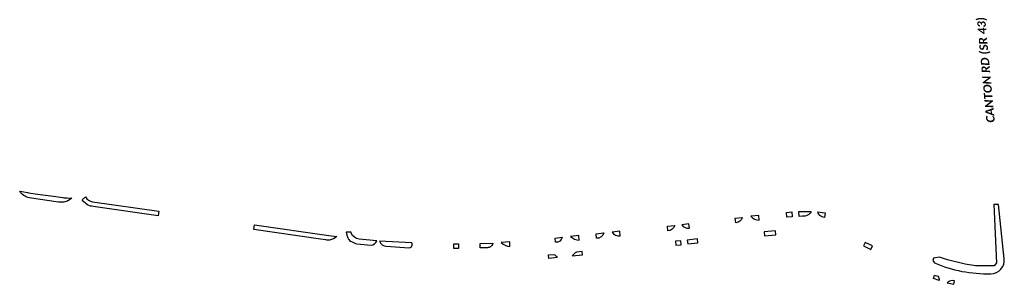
# Model space of a CAD drawing. Header units: feet. Extents: x -155 to 2468915, y -56 to 264354.
import ezdxf

# ---------------------------------------------------------------- set-up
doc = ezdxf.new("R2010")
doc.units = ezdxf.units.FT
doc.header["$MEASUREMENT"] = 0
doc.linetypes.add('constlimit', pattern=[0])
doc.layers.add('RW_P_Const_Limits', color=120, linetype='constlimit')
doc.layers.add('SH_TextM', color=7, linetype='Continuous')
doc.styles.add('Slanted-Normal', font='calibrii.ttf', dxfattribs={"height": 0.14})

msp = doc.modelspace()

# ---------------------------------------------------------------- linework, layer by layer
at = {"layer": 'RW_P_Const_Limits', "ltscale": 0.3}
for points in [[(2464960.2, 263660.5), (2464976.2, 263657.2), (2464979.4, 263656.7), (2465016.5, 263651.5), (2465080.6, 263642.4), (2465118.1, 263637.1), (2465122.3, 263636.5), (2465135.8, 263635.5), (2465154, 263635.4, -0.250961), (2465101.2, 263619.3), (2464982.1, 263636.4, -0.195926), (2464944.1, 263662.4)], [(2466274.6, 263498.2), (2466260.3, 263498.2), (2466263.1, 263485.3, 0.066917), (2466270.3, 263472.3), (2466269, 263471.2, 0.075837), (2466281.6, 263458.8), (2466282.7, 263460.2, 0.105403), (2466304.1, 263450.9), (2466361.3, 263445.3, 0.303048), (2466384.4, 263463), (2466313, 263469.8, -0.281324), (2466281.3, 263493.2), (2466281.3, 263498.2)], [(2466394.9, 263462.1, 0.298622), (2466422.5, 263441.1), (2466515.3, 263435.4, 0.548242), (2466525.7, 263454.4)]]:
    msp.add_lwpolyline(points, format="xyb", close=True, dxfattribs=at)
at = {"layer": 'RW_P_Const_Limits', "ltscale": 0.5, "elevation": 143.9}
msp.add_lwpolyline([(2465196.1, 263628.7), (2465210, 263639.9, 0.217885), (2465237.6, 263619.7), (2465505, 263582), (2465502.5, 263563.9), (2465249.5, 263600.1), (2465235.3, 263602.2, -0.062945), (2465223.5, 263605, -0.091695), (2465203.2, 263620.1)], format="xyb", close=True, dxfattribs=at)
at = {"layer": 'RW_P_Const_Limits', "ltscale": 0.5}
msp.add_lwpolyline([(2468872.8, 263609.9), (2468884, 263373.8), (2468874.1, 263361.7), (2468798.7, 263362.6), (2468757, 263369.2), (2468686.1, 263387), (2468653.9, 263397.6), (2468653.9, 263397.6), (2468630.3, 263393.1), (2468627.3, 263383.5), (2468633.1, 263374.8), (2468633.1, 263374.8, 0.111088), (2468860.9, 263330.5, 0.452493), (2468914.9, 263390.6), (2468891.5, 263609.7), (2468872.8, 263609.9)], format="xyb", dxfattribs=at)
at = {"layer": 'RW_P_Const_Limits', "ltscale": 0.2}
for points in [[(2467927.1, 263546.8), (2467925.1, 263565.4), (2467893.2, 263562, 0.246583)], [(2468087.4, 263561.2), (2468086.2, 263581, -0.02049), (2468136.6, 263580.9, -0.249789), (2468111.5, 263562.2), (2468101.3, 263561.7)], [(2467558.8, 263502.6), (2467556.9, 263522), (2467586.1, 263525.1, -0.327011)], [(2467645.1, 263513.6), (2467643, 263531.3), (2467614.4, 263527.9, 0.291598)], [(2467832.5, 263535.9), (2467830.4, 263553.7), (2467858.4, 263557, -0.31772)], [(2467200.8, 263465.6), (2467199, 263484.2), (2467166, 263480.7, 0.201811)], [(2467270.4, 263473.6), (2467268.7, 263491.6), (2467299.7, 263494.9, -0.397113)], [(2466921.4, 263440.3), (2466920.6, 263458.3), (2466886.4, 263456.3, 0.192611)], [(2467105.5, 263457), (2467103.7, 263474.1), (2467131.5, 263477.1, -0.385844)], [(2467098.7, 263408.3, -0.192656), (2467111.7, 263395.5), (2467077.9, 263392), (2467076.5, 263406)], [(2467189.4, 263417.9, 0.118289), (2467173, 263402), (2467214.4, 263406.6), (2467212.8, 263420.5)]]:
    msp.add_lwpolyline(points, format="xyb", close=True, dxfattribs=at)
at = {"layer": 'RW_P_Const_Limits', "ltscale": 0.1}
for points in [[(2468038.3, 263557.9), (2468036.3, 263577.1), (2468058.2, 263579.4), (2468060.3, 263559.7)], [(2466694.5, 263432.4), (2466694.5, 263451.1), (2466714.5, 263451.2), (2466714.5, 263432.6)], [(2467590.7, 263445.1), (2467612.6, 263447.4), (2467610.9, 263463.3), (2467589, 263461)]]:
    msp.add_lwpolyline(points, close=True, dxfattribs=at)
for points in [[(2468163.4, 263580.2), (2468180.6, 263577.2), (2468182, 263577), (2468192.8, 263575.6), (2468190.5, 263557), (2468184.8, 263557.8, -0.147066), (2468175.1, 263561.7, -0.216167)], [(2466801.8, 263434.7), (2466801.3, 263452.8), (2466852.9, 263454.1, -0.209644), (2466837.5, 263435.8), (2466835.5, 263436.7, -0.048774), (2466830.3, 263435.1)]]:
    msp.add_lwpolyline(points, format="xyb", close=True, dxfattribs=at)
at = {"layer": 'RW_P_Const_Limits', "ltscale": 0.5}
msp.add_lwpolyline([(2466190.6, 263484.1), (2466222.8, 263480.6, -0.134895), (2466193.7, 263465.9, -0.058448), (2466179.4, 263466.5), (2466157.8, 263469.9), (2465888.5, 263508.5), (2465891.2, 263527.5)], format="xyb", close=True, dxfattribs=at)
at = {"layer": 'RW_P_Const_Limits', "ltscale": 0.2}
msp.add_lwpolyline([(2467366.2, 263483), (2467364.3, 263501.7), (2467333, 263498.4, 0.292606), (2467366.2, 263483, 0.258377)], format="xyb", dxfattribs=at)
for points in [[(2467948.7, 263482.9), (2467993.4, 263487.6), (2467991.8, 263503.5), (2467947, 263498.8)], [(2467638.4, 263450.2), (2467679.2, 263454.5), (2467677.5, 263470.4), (2467636.7, 263466.1)], [(2468346.8, 263442.3), (2468376.6, 263428.1), (2468383.5, 263442.6), (2468353.7, 263456.8)]]:
    msp.add_lwpolyline(points, close=True, dxfattribs=at)
at = {"layer": 'RW_P_Const_Limits', "ltscale": 0.15}
for points in [[(2468646.6, 263320.4, -0.192328), (2468653, 263303.4), (2468629.2, 263311.5), (2468633.8, 263324.7)], [(2468705.3, 263303.7, 0.118293), (2468684.6, 263294.1), (2468711.3, 263287.9), (2468714.4, 263301.5)]]:
    msp.add_lwpolyline(points, format="xyb", close=True, dxfattribs=at)

# ---------------------------------------------------------------- texts
at = {"layer": 'SH_TextM', "insert": (2468843.3, 263937.5), "char_height": 34, "width": 444.44, "attachment_point": 1, "rotation": 95.3081, "style": 'Slanted-Normal'}
msp.add_mtext('{\\fCalibri|b1|i1|c0|p34;CANTON RD (SR 43)}', dxfattribs=at)

doc.saveas('drawing.dxf')
